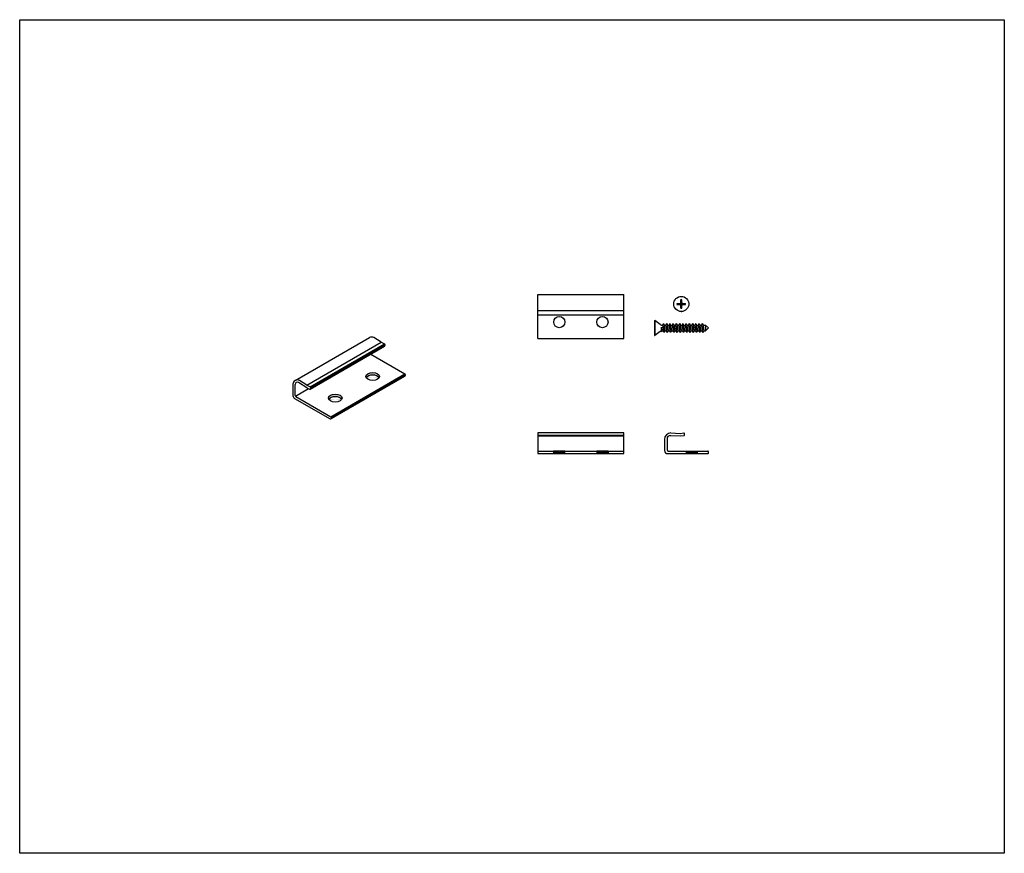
# Model space of a CAD drawing. Header units: millimetres. Extents: x 12666 to 13122, y -5956 to -5570.
import ezdxf

# ---------------------------------------------------------------- set-up
doc = ezdxf.new("R2010")
doc.units = ezdxf.units.MM
doc.layers.add('Wall', color=4, linetype='Continuous', lineweight=30)

msp = doc.modelspace()

# ---------------------------------------------------------------- hatches: boundary and pattern name
at = {"layer": 'Wall'}
h = msp.add_hatch(color=2, dxfattribs=at)
h.dxf.hatch_style = 1
edge = h.paths.add_edge_path()
edge.add_ellipse((12812.1, -5746.17), major_axis=(-3.17, 0), ratio=0.57735, start_angle=199.1626, end_angle=340.8374, ccw=False)
edge.add_ellipse((12812.1, -5744.97), major_axis=(-3.17, 0), ratio=0.57735, start_angle=160.8374, end_angle=379.1626)
edge = h.paths.add_edge_path()
edge.add_ellipse((12829.42, -5736.17), major_axis=(-3.17, 0), ratio=0.57735, start_angle=199.1626, end_angle=340.8374, ccw=False)
edge.add_ellipse((12829.42, -5734.97), major_axis=(-3.17, 0), ratio=0.57735, start_angle=160.8374, end_angle=379.1626)
h = msp.add_hatch(dxfattribs=at)
h.set_pattern_fill('ANSI31', color=2, scale=0.2)
h.set_pattern_definition([(45, (-3.5202, -22.32775), (-0.449012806, 0.449012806), [])])
h.paths.add_polyline_path([(12918.37, -5770.71), (12918.37, -5769.51), (12913.2, -5769.51), (12913.2, -5770.71)])
h.paths.add_polyline_path([(12938.37, -5770.71), (12938.37, -5769.51), (12933.2, -5769.51), (12933.2, -5770.71)])
h = msp.add_hatch(dxfattribs=at)
h.set_pattern_fill('ANSI31', color=2, scale=0.2)
h.set_pattern_definition([(45, (-37.9513, -22.32775), (-0.449012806, 0.449012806), [])])
h.paths.add_polyline_path([(12979.81, -5770.71), (12979.81, -5769.51), (12974.64, -5769.51), (12974.64, -5770.71)])

# ---------------------------------------------------------------- linework, layer by layer
at = {"layer": 'Wall', "color": 4}
for p, q in [((12905.94, -5717.38), (12905.94, -5697.05)), ((12905.94, -5697.05), (12945.63, -5697.05)), ((12945.63, -5717.38), (12945.63, -5697.05)), ((12905.94, -5704.45), (12945.63, -5704.45)), ((12905.94, -5706.45), (12945.63, -5706.45)), ((12962.54, -5710.96), (12960.06, -5709.02)), ((12963.98, -5710.42), (12963.61, -5711.17)), ((12963.98, -5710.42), (12964.36, -5711.17)), ((12965.48, -5710.42), (12965.11, -5711.17)), ((12965.48, -5710.42), (12965.86, -5711.17)), ((12966.98, -5710.42), (12966.61, -5711.17)), ((12966.98, -5710.42), (12967.36, -5711.17)), ((12968.48, -5710.42), (12968.11, -5711.17)), ((12968.48, -5710.42), (12968.86, -5711.17)), ((12969.98, -5710.42), (12969.61, -5711.17)), ((12969.98, -5710.42), (12970.36, -5711.17)), ((12971.47, -5710.42), (12971.09, -5711.17)), ((12971.47, -5710.42), (12971.84, -5711.17)), ((12972.98, -5710.42), (12972.61, -5711.17)), ((12972.98, -5710.42), (12973.36, -5711.17)), ((12974.48, -5710.42), (12974.11, -5711.17)), ((12974.48, -5710.42), (12974.86, -5711.17)), ((12975.98, -5710.42), (12975.61, -5711.17)), ((12975.98, -5710.42), (12976.36, -5711.17)), ((12977.48, -5710.42), (12977.11, -5711.17)), ((12977.48, -5710.42), (12977.86, -5711.17)), ((12978.98, -5710.42), (12978.61, -5711.17)), ((12978.98, -5710.42), (12979.36, -5711.17)), ((12980.48, -5710.42), (12980.11, -5711.17)), ((12980.48, -5710.42), (12980.86, -5711.17)), ((12981.98, -5710.42), (12981.61, -5711.17)), ((12981.98, -5710.42), (12982.36, -5711.17)), ((12962.54, -5714.08), (12960.06, -5716.02)), ((12963.07, -5712.15), (12963.31, -5713.87)), ((12963.07, -5713.87), (12963.07, -5712.15)), ((12963.07, -5713.87), (12963.12, -5714.25)), ((12963.12, -5714.25), (12963.31, -5713.87)), ((12963.15, -5711.17), (12963.61, -5711.17)), ((12963.31, -5713.87), (12963.98, -5713.87)), ((12963.61, -5711.17), (12963.98, -5713.87)), ((12964.36, -5711.17), (12963.98, -5713.87)), ((12964.36, -5714.62), (12963.98, -5713.87)), ((12964.36, -5711.17), (12965.11, -5711.17)), ((12964.36, -5711.17), (12964.73, -5713.87)), ((12964.36, -5714.62), (12964.73, -5713.87)), ((12964.73, -5713.87), (12965.48, -5713.87)), ((12965.11, -5711.17), (12965.48, -5713.87)), ((12965.86, -5711.17), (12965.48, -5713.87)), ((12965.86, -5714.62), (12965.48, -5713.87)), ((12965.86, -5711.17), (12966.61, -5711.17)), ((12965.86, -5711.17), (12966.23, -5713.87)), ((12965.86, -5714.62), (12966.23, -5713.87)), ((12966.23, -5713.87), (12966.98, -5713.87)), ((12966.61, -5711.17), (12966.98, -5713.87)), ((12967.36, -5711.17), (12966.98, -5713.87)), ((12967.36, -5714.62), (12966.98, -5713.87)), ((12967.36, -5711.17), (12968.11, -5711.17)), ((12967.36, -5711.17), (12967.73, -5713.87)), ((12967.36, -5714.62), (12967.73, -5713.87)), ((12967.73, -5713.87), (12968.48, -5713.87)), ((12968.11, -5711.17), (12968.48, -5713.87)), ((12968.86, -5711.17), (12968.48, -5713.87)), ((12968.86, -5714.62), (12968.48, -5713.87)), ((12968.86, -5711.17), (12969.61, -5711.17)), ((12968.86, -5711.17), (12969.23, -5713.87)), ((12968.86, -5714.62), (12969.23, -5713.87)), ((12969.23, -5713.87), (12969.98, -5713.87)), ((12969.61, -5711.17), (12969.98, -5713.87)), ((12970.36, -5711.17), (12969.98, -5713.87)), ((12970.36, -5714.62), (12969.98, -5713.87)), ((12970.36, -5711.17), (12971.09, -5711.17)), ((12970.36, -5711.17), (12970.73, -5713.87)), ((12970.36, -5714.62), (12970.73, -5713.87)), ((12970.73, -5713.87), (12971.48, -5713.87)), ((12971.09, -5711.17), (12971.47, -5713.87)), ((12971.84, -5711.17), (12971.47, -5713.87)), ((12971.86, -5714.62), (12971.48, -5713.87)), ((12971.84, -5711.17), (12972.61, -5711.17)), ((12971.84, -5711.17), (12972.22, -5713.87)), ((12971.86, -5714.62), (12972.23, -5713.87)), ((12972.22, -5713.87), (12972.98, -5713.87)), ((12972.61, -5711.17), (12972.98, -5713.87)), ((12973.36, -5711.17), (12972.98, -5713.87)), ((12973.36, -5714.62), (12972.98, -5713.87)), ((12973.36, -5711.17), (12974.11, -5711.17)), ((12973.36, -5711.17), (12973.73, -5713.87)), ((12973.36, -5714.62), (12973.73, -5713.87)), ((12973.73, -5713.87), (12974.48, -5713.87)), ((12974.11, -5711.17), (12974.48, -5713.87)), ((12974.86, -5711.17), (12974.48, -5713.87)), ((12974.86, -5714.62), (12974.48, -5713.87)), ((12974.86, -5711.17), (12975.61, -5711.17)), ((12974.86, -5711.17), (12975.23, -5713.87)), ((12974.86, -5714.62), (12975.23, -5713.87)), ((12975.23, -5713.87), (12975.98, -5713.87)), ((12975.61, -5711.17), (12975.98, -5713.87)), ((12976.36, -5711.17), (12975.98, -5713.87)), ((12976.36, -5714.62), (12975.98, -5713.87)), ((12976.36, -5711.17), (12977.11, -5711.17)), ((12976.36, -5711.17), (12976.73, -5713.87)), ((12976.36, -5714.62), (12976.73, -5713.87)), ((12976.73, -5713.87), (12977.48, -5713.87)), ((12977.11, -5711.17), (12977.48, -5713.87)), ((12977.86, -5711.17), (12977.48, -5713.87)), ((12977.86, -5714.62), (12977.48, -5713.87)), ((12977.86, -5711.17), (12978.61, -5711.17)), ((12977.86, -5711.17), (12978.23, -5713.87)), ((12977.86, -5714.62), (12978.23, -5713.87)), ((12978.23, -5713.87), (12978.98, -5713.87)), ((12978.61, -5711.17), (12978.98, -5713.87)), ((12979.36, -5711.17), (12978.98, -5713.87)), ((12979.36, -5714.62), (12978.98, -5713.87)), ((12979.36, -5711.17), (12980.11, -5711.17)), ((12979.36, -5711.17), (12979.73, -5713.87)), ((12979.36, -5714.62), (12979.73, -5713.87)), ((12979.73, -5713.87), (12980.48, -5713.87)), ((12980.11, -5711.17), (12980.48, -5713.87)), ((12980.86, -5711.17), (12980.48, -5713.87)), ((12980.86, -5714.62), (12980.48, -5713.87)), ((12980.86, -5711.17), (12981.61, -5711.17)), ((12980.86, -5711.17), (12981.23, -5713.87)), ((12980.86, -5714.62), (12981.23, -5713.87)), ((12981.23, -5713.87), (12981.98, -5713.87)), ((12981.61, -5711.17), (12981.98, -5713.87)), ((12982.36, -5711.17), (12981.98, -5713.87)), ((12982.36, -5714.62), (12981.98, -5713.87)), ((12982.36, -5711.17), (12983.48, -5711.17)), ((12982.36, -5711.17), (12982.73, -5713.87)), ((12982.36, -5714.62), (12982.73, -5713.87)), ((12982.73, -5713.87), (12983.48, -5713.87)), ((12983.48, -5711.17), (12983.48, -5713.87)), ((12984.81, -5712.52), (12983.48, -5711.17)), ((12983.48, -5711.17), (12983.48, -5713.87)), ((12984.81, -5712.52), (12983.48, -5713.87)), ((12793.54, -5736.82), (12827.91, -5716.97)), ((12798.94, -5738.99), (12833.32, -5719.14)), ((12800.5, -5739.71), (12834.87, -5719.86)), ((12833.32, -5719.14), (12829.91, -5716.97)), ((12833.32, -5719.14), (12834.87, -5719.86)), ((12905.94, -5717.38), (12945.63, -5717.38)), ((12800.54, -5740.8), (12834.91, -5720.95)), ((12800.68, -5739.98), (12835.05, -5720.13)), ((12800.68, -5740.54), (12835.05, -5720.7)), ((12835.05, -5720.13), (12835.05, -5720.7)), ((12828.55, -5724.62), (12844.36, -5733.75)), ((12798.92, -5740.2), (12795.07, -5737.75)), ((12798.94, -5738.99), (12795.54, -5736.82)), ((12809.99, -5753.59), (12844.36, -5733.75)), ((12809.99, -5754.62), (12844.36, -5734.78)), ((12810.14, -5753.85), (12844.51, -5734.01)), ((12810.14, -5754.36), (12844.51, -5734.52)), ((12844.51, -5734.01), (12844.51, -5734.52)), ((12792.54, -5738.55), (12792.54, -5743.85)), ((12793.57, -5743.77), (12793.57, -5738.62)), ((12793.66, -5744.07), (12799.72, -5740.57)), ((12798.94, -5738.99), (12800.5, -5739.71)), ((12798.94, -5740.22), (12800.25, -5740.82)), ((12800.68, -5739.98), (12800.68, -5740.54)), ((12793.29, -5745.15), (12809.69, -5754.62)), ((12793.87, -5744.29), (12809.99, -5753.59)), ((12810.14, -5753.85), (12810.14, -5754.36)), ((12905.94, -5761.08), (12905.94, -5770.71)), ((12945.63, -5761.08), (12905.94, -5761.08)), ((12945.63, -5762.28), (12905.94, -5762.28)), ((12905.94, -5762.51), (12945.63, -5762.51)), ((12945.63, -5770.71), (12945.63, -5761.08)), ((12964.48, -5764.08), (12964.48, -5769.21)), ((12965.68, -5763.78), (12965.68, -5768.91)), ((12967.18, -5762.28), (12967.48, -5762.28)), ((12967.48, -5761.08), (12971.83, -5761.31)), ((12967.48, -5762.28), (12971.83, -5762.51)), ((12971.83, -5761.31), (12973.44, -5761.13)), ((12971.83, -5762.51), (12973.58, -5762.31)), ((12973.84, -5761.98), (12973.77, -5761.39)), ((12905.94, -5769.51), (12913.2, -5769.51)), ((12918.37, -5769.51), (12933.2, -5769.51)), ((12933.2, -5769.51), (12933.2, -5770.71)), ((12938.37, -5769.51), (12945.63, -5769.51)), ((12938.37, -5769.51), (12938.37, -5770.71)), ((12966.28, -5769.51), (12974.64, -5769.51)), ((12979.81, -5769.51), (12984.51, -5769.51)), ((12984.81, -5770.41), (12984.81, -5769.81)), ((12905.94, -5770.71), (12913.2, -5770.71)), ((12918.37, -5770.71), (12933.2, -5770.71)), ((12938.37, -5770.71), (12945.63, -5770.71)), ((12965.98, -5770.71), (12974.64, -5770.71)), ((12979.81, -5770.71), (12984.51, -5770.71))]:
    msp.add_line(p, q, dxfattribs=at)
at = {"layer": 'Wall'}
for p, q in [((12968.78, -5701.15), (12968.78, -5701.15)), ((12968.78, -5701.65), (12968.78, -5701.65)), ((12970.28, -5701.4), (12974.28, -5701.4)), ((12970.29, -5701.15), (12971.53, -5701.15)), ((12970.29, -5701.65), (12971.53, -5701.65)), ((12972.03, -5697.91), (12972.03, -5697.9)), ((12972.03, -5700.65), (12972.03, -5699.42)), ((12972.28, -5697.9), (12972.53, -5697.9)), ((12972.28, -5703.4), (12972.28, -5699.4)), ((12972.53, -5697.91), (12972.53, -5697.9)), ((12972.53, -5700.65), (12972.53, -5699.42)), ((12973.03, -5701.15), (12974.26, -5701.15)), ((12973.03, -5701.65), (12974.26, -5701.65)), ((12975.77, -5701.15), (12975.78, -5701.15)), ((12975.77, -5701.65), (12975.78, -5701.65)), ((12972.03, -5703.39), (12972.03, -5702.15)), ((12972.03, -5704.9), (12972.03, -5704.89)), ((12972.28, -5704.9), (12972.53, -5704.9)), ((12972.53, -5703.39), (12972.53, -5702.15)), ((12972.53, -5704.9), (12972.53, -5704.89)), ((12959.81, -5709.02), (12960.06, -5709.02)), ((12959.81, -5709.02), (12959.81, -5716.02)), ((12960.06, -5709.02), (12960.06, -5716.02)), ((12959.81, -5716.02), (12960.06, -5716.02))]:
    msp.add_line(p, q, dxfattribs=at)
at = {"layer": 'Wall', "color": 2}
for p, q in [((12974.64, -5770.71), (12974.64, -5769.51)), ((12974.64, -5769.51), (12979.81, -5769.51)), ((12979.81, -5770.71), (12979.81, -5769.51)), ((12974.64, -5770.71), (12979.81, -5770.71))]:
    msp.add_line(p, q, dxfattribs=at)
at = {"layer": 'Wall', "color": 5}
msp.add_lwpolyline([(12666.03, -5569.78), (13121.8, -5569.78), (13121.8, -5955.75), (12666.03, -5955.75)], close=True, dxfattribs=at)
at = {"layer": 'Wall', "color": 2}
for points in [[(12913.2, -5770.71), (12918.37, -5770.71), (12918.37, -5769.51), (12913.2, -5769.51)], [(12933.2, -5770.71), (12938.37, -5770.71), (12938.37, -5769.51), (12933.2, -5769.51)]]:
    msp.add_lwpolyline(points, close=True, dxfattribs=at)
at = {"layer": 'Wall'}
msp.add_circle((12972.28, -5701.4), 3.5, dxfattribs=at)
at = {"layer": 'Wall', "color": 4}
for centre in [(12915.79, -5709.8), (12935.79, -5709.8)]:
    msp.add_circle(centre, 2.58, dxfattribs=at)
at = {"layer": 'Wall'}
for centre, radius, start, end in [((12972.28, -5701.4), 2, 172.8192, 187.1808), ((12971.53, -5700.65), 0.5, 270, 0), ((12971.53, -5702.15), 0.5, 360, 90), ((12972.28, -5701.4), 2, 82.8192, 97.1808), ((12973.03, -5700.65), 0.5, 180, 270), ((12973.03, -5702.15), 0.5, 90, 180), ((12972.28, -5701.4), 2, 352.8192, 7.1808), ((12972.28, -5701.4), 2, 262.8192, 277.1808)]:
    msp.add_arc(centre, radius, start, end, dxfattribs=at)
at = {"layer": 'Wall', "color": 4}
for centre, radius, start, end in [((12963.15, -5710.17), 1, 231.9811, 270), ((12963.15, -5714.87), 1, 94.7961, 128.0189), ((12828.91, -5718.7), 2, 60, 120), ((12834.75, -5720.13), 0.3, 0, 65.311), ((12834.75, -5720.7), 0.3, 302.6555, 0), ((12794.54, -5738.55), 2, 60, 180), ((12794.57, -5738.62), 1, 60, 180), ((12844.21, -5734.01), 0.3, 0, 60), ((12844.21, -5734.52), 0.3, 300, 0), ((12800.38, -5740.54), 0.3, 245.311, 0), ((12800.38, -5739.98), 0.3, 0, 65.311), ((12794.04, -5743.85), 1.5, 180, 240), ((12794.17, -5743.77), 0.6, 180, 240), ((12809.84, -5754.36), 0.3, 240, 0), ((12809.84, -5753.85), 0.3, 0, 60), ((12967.48, -5764.08), 3, 90, 180), ((12967.18, -5763.78), 1.5, 90, 180), ((12973.48, -5761.43), 0.3, 6.6045, 96.4015), ((12973.54, -5762.02), 0.3, 276.4015, 6.6045), ((12965.98, -5769.21), 1.5, 180, 270), ((12966.28, -5768.91), 0.6, 180, 270), ((12984.51, -5769.81), 0.3, 0, 90), ((12984.51, -5770.41), 0.3, 270, 0)]:
    msp.add_arc(centre, radius, start, end, dxfattribs=at)
for centre in [(12829.42, -5734.97), (12812.1, -5744.97)]:
    msp.add_ellipse(centre, major_axis=(-3.17, 0), ratio=0.57735, dxfattribs=at)
for centre in [(12829.42, -5736.17), (12812.1, -5746.17)]:
    msp.add_ellipse(centre, major_axis=(-3.17, 0), ratio=0.57735, start_param=3.476044, end_param=5.948734, dxfattribs=at)

doc.saveas('drawing.dxf')
